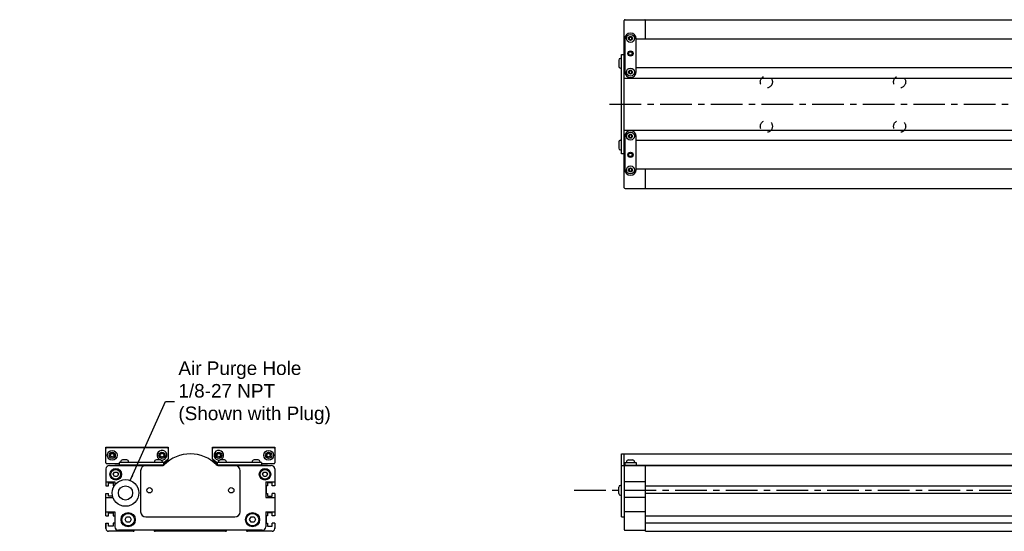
# Model space of a CAD drawing. Extents: x -4.5 to 45.4, y 2.1 to 24.3.
# Tile 1 of 4: x -4.5 to 17.3, y 12.9 to 24.3. Entities that reach past the tile are written whole.
import ezdxf

# ---------------------------------------------------------------- set-up
doc = ezdxf.new("R2010")
doc.units = 0
doc.header["$LTSCALE"] = 1.87
doc.header["$MEASUREMENT"] = 0
doc.linetypes.add('CENTER', pattern=[0.6, 0.375, -0.075, 0.075, -0.075])
doc.linetypes.add('HIDDEN', pattern=[0.2, 0.1, -0.1])
doc.layers.get('0').update_dxf_attribs({"linetype": 'CONTINUOUS'})
doc.dimstyles.get("Standard").update_dxf_attribs({"dimtxt": 0.18, "dimasz": 0.18, "dimexe": 0.18, "dimexo": 0.0625, "dimgap": 0.09, "dimtad": 0, "dimtih": 1, "dimtoh": 1, "dimdec": 4, "dimzin": 0, "dimtxsty": 'STANDARD', "dimcen": 0.09, "dimazin": 3, "dimtfac": 1, "dimtdec": 4, "dimtofl": 0, "dimtmove": 0, "dimatfit": 3, "dimtolj": 1, "dimtzin": 0})

msp = doc.modelspace()

# ---------------------------------------------------------------- linework, layer by layer
for p, q in [((8.904, 20.538), (8.904, 24.238)), ((8.923, 24.258), (9.356, 24.258)), ((9.376, 23.825), (9.376, 24.258)), ((9.376, 24.258), (34.415, 24.258)), ((8.914, 23.835), (8.914, 23.107)), ((9.024, 23.874), (9.007, 23.845)), ((9.007, 23.845), (9.024, 23.815)), ((9.059, 23.874), (9.024, 23.874)), ((9.024, 23.815), (9.059, 23.815)), ((9.042, 23.963), (9.041, 23.963)), ((9.076, 23.845), (9.059, 23.874)), ((9.059, 23.815), (9.076, 23.845)), ((9.169, 23.107), (9.169, 23.835)), ((18.529, 23.825), (9.169, 23.825)), ((8.904, 23.705), (8.914, 23.71)), ((8.78, 23.363), (8.78, 23.225)), ((8.821, 23.402), (8.845, 23.402)), ((8.845, 21.286), (8.845, 23.49)), ((8.845, 23.49), (8.904, 23.49)), ((8.821, 23.185), (8.845, 23.185)), ((8.914, 23.311), (8.904, 23.316)), ((8.908, 23.313), (8.904, 23.313)), ((8.914, 23.195), (8.904, 23.195)), ((18.529, 23.195), (9.169, 23.195)), ((8.904, 22.961), (18.464, 22.961)), ((9.024, 23.126), (9.007, 23.097)), ((9.007, 23.097), (9.024, 23.067)), ((9.059, 23.126), (9.024, 23.126)), ((9.024, 23.067), (9.059, 23.067)), ((9.041, 22.979), (9.042, 22.979)), ((9.076, 23.097), (9.059, 23.126)), ((9.059, 23.067), (9.076, 23.097)), ((8.904, 21.815), (18.464, 21.815)), ((8.914, 21.67), (8.914, 20.941)), ((9.024, 21.709), (9.007, 21.679)), ((9.007, 21.679), (9.024, 21.65)), ((9.059, 21.709), (9.024, 21.709)), ((9.024, 21.65), (9.059, 21.65)), ((9.042, 21.798), (9.041, 21.798)), ((9.076, 21.679), (9.059, 21.709)), ((9.059, 21.65), (9.076, 21.679)), ((9.169, 20.941), (9.169, 21.67)), ((8.78, 21.551), (8.78, 21.414)), ((8.821, 21.591), (8.845, 21.591)), ((8.914, 21.581), (8.904, 21.581)), ((8.904, 21.461), (8.914, 21.466)), ((8.908, 21.463), (8.904, 21.463)), ((18.529, 21.581), (9.169, 21.581)), ((8.821, 21.374), (8.845, 21.374)), ((8.904, 21.286), (8.845, 21.286)), ((8.914, 21.066), (8.904, 21.071)), ((9.024, 20.961), (9.007, 20.931)), ((9.059, 20.961), (9.024, 20.961)), ((9.076, 20.931), (9.059, 20.961)), ((18.529, 20.951), (9.169, 20.951)), ((9.376, 20.518), (9.376, 20.951)), ((9.007, 20.931), (9.024, 20.902)), ((9.024, 20.902), (9.059, 20.902)), ((9.041, 20.813), (9.042, 20.813)), ((9.059, 20.902), (9.076, 20.931)), ((8.923, 20.518), (9.356, 20.518)), ((9.376, 20.518), (34.415, 20.518)), ((-2.582, 14.791), (-1.204, 14.791)), ((-2.582, 14.446), (-2.582, 14.791)), ((-2.562, 14.781), (-1.224, 14.781)), ((-2.483, 14.636), (-2.444, 14.659)), ((-2.483, 14.591), (-2.483, 14.636)), ((-2.444, 14.659), (-2.405, 14.636)), ((-2.405, 14.636), (-2.405, 14.591)), ((-1.381, 14.636), (-1.342, 14.659)), ((-1.381, 14.591), (-1.381, 14.636)), ((-1.342, 14.659), (-1.302, 14.636)), ((-1.302, 14.636), (-1.302, 14.591)), ((-1.204, 14.791), (-1.204, 14.534)), ((-0.22, 14.791), (1.158, 14.791)), ((-0.22, 14.534), (-0.22, 14.791)), ((-0.2, 14.781), (1.139, 14.781)), ((-0.121, 14.636), (-0.082, 14.659)), ((-0.121, 14.591), (-0.121, 14.636)), ((-0.082, 14.659), (-0.042, 14.636)), ((-0.042, 14.636), (-0.042, 14.591)), ((0.981, 14.636), (1.021, 14.659)), ((0.981, 14.591), (0.981, 14.636)), ((1.021, 14.659), (1.06, 14.636)), ((1.06, 14.636), (1.06, 14.591)), ((1.158, 14.791), (1.158, 14.446)), ((8.845, 13.245), (8.845, 14.643)), ((8.845, 14.643), (18.464, 14.643)), ((8.904, 14.375), (8.904, 14.643)), ((-2.287, 14.426), (-2.562, 14.426)), ((-2.444, 14.568), (-2.483, 14.591)), ((-2.405, 14.591), (-2.444, 14.568)), ((-2.385, 14.426), (-2.385, 14.417)), ((-2.37, 14.417), (-2.385, 14.417)), ((-2.37, 14.426), (-2.37, 14.412)), ((-2.287, 14.412), (-2.37, 14.412)), ((-1.302, 14.451), (-2.287, 14.451)), ((-2.287, 14.451), (-2.287, 14.392)), ((-2.257, 14.467), (-2.257, 14.451)), ((-2.123, 14.51), (-2.214, 14.51)), ((-2.08, 14.467), (-2.08, 14.451)), ((-1.509, 14.467), (-1.509, 14.451)), ((-1.375, 14.51), (-1.466, 14.51)), ((-1.342, 14.568), (-1.381, 14.591)), ((-1.302, 14.591), (-1.342, 14.568)), ((-1.332, 14.467), (-1.332, 14.451)), ((-1.211, 14.519), (-1.302, 14.442)), ((-1.302, 14.451), (-1.302, 14.393)), ((-1.297, 14.412), (-1.302, 14.412)), ((-1.3, 14.444), (-1.3, 14.412)), ((-1.298, 14.436), (-1.218, 14.503)), ((-1.297, 14.412), (-1.297, 14.436)), ((-0.121, 14.442), (-0.213, 14.519)), ((-0.206, 14.503), (-0.126, 14.437)), ((-0.126, 14.446), (-0.126, 14.412)), ((-0.126, 14.412), (-0.121, 14.412)), ((-0.082, 14.568), (-0.121, 14.591)), ((0.863, 14.451), (-0.121, 14.451)), ((-0.121, 14.451), (-0.121, 14.393)), ((-0.092, 14.467), (-0.092, 14.451)), ((-0.042, 14.591), (-0.082, 14.568)), ((0.042, 14.51), (-0.048, 14.51)), ((0.085, 14.467), (0.085, 14.451)), ((0.656, 14.467), (0.656, 14.451)), ((0.79, 14.51), (0.7, 14.51)), ((0.834, 14.467), (0.834, 14.451)), ((0.863, 14.451), (0.863, 14.392)), ((1.139, 14.426), (0.863, 14.426)), ((0.947, 14.412), (0.863, 14.412)), ((0.944, 14.426), (0.944, 14.412)), ((0.947, 14.412), (0.947, 14.418)), ((0.961, 14.419), (0.961, 14.417)), ((1.021, 14.568), (0.981, 14.591)), ((1.06, 14.591), (1.021, 14.568)), ((1.054, 14.423), (1.045, 14.422)), ((8.914, 14.451), (8.914, 14.392)), ((8.914, 14.451), (9.169, 14.451)), ((8.953, 14.467), (8.953, 14.451)), ((8.996, 14.51), (9.087, 14.51)), ((9.13, 14.467), (9.13, 14.451)), ((9.169, 14.451), (9.169, 14.392)), ((-2.582, 14.308), (-2.582, 13.933)), ((-2.503, 14.387), (-1.318, 14.387)), ((-2.422, 14.19), (-2.394, 14.239)), ((-2.394, 14.141), (-2.422, 14.19)), ((-2.394, 14.239), (-2.337, 14.239)), ((-2.337, 14.239), (-2.308, 14.19)), ((-2.308, 14.19), (-2.337, 14.141)), ((-1.304, 14.392), (-2.287, 14.392)), ((-2.218, 14.392), (-2.218, 14.387)), ((-2.119, 14.392), (-2.119, 14.387)), ((-2.028, 14.387), (-2.028, 14.392)), ((-1.639, 14.387), (-1.639, 14.392)), ((-1.519, 14.387), (-1.519, 14.392)), ((-1.47, 14.392), (-1.47, 14.387)), ((-1.371, 14.392), (-1.371, 14.387)), ((0.863, 14.392), (-0.12, 14.392)), ((-0.105, 14.387), (1.08, 14.387)), ((-0.052, 14.392), (-0.052, 14.387)), ((0.046, 14.392), (0.046, 14.387)), ((0.095, 14.387), (0.095, 14.392)), ((0.216, 14.387), (0.216, 14.392)), ((0.605, 14.387), (0.605, 14.392)), ((0.696, 14.392), (0.696, 14.387)), ((0.794, 14.392), (0.794, 14.387)), ((0.885, 14.19), (0.913, 14.239)), ((0.913, 14.141), (0.885, 14.19)), ((0.913, 14.239), (0.97, 14.239)), ((0.97, 14.239), (0.999, 14.19)), ((0.999, 14.19), (0.97, 14.141)), ((1.158, 14.308), (1.158, 13.933)), ((8.845, 14.387), (35.379, 14.387)), ((8.904, 14.392), (18.897, 14.392)), ((8.904, 14.367), (8.904, 12.97)), ((8.992, 14.392), (8.992, 14.387)), ((9.091, 14.392), (9.091, 14.387)), ((9.14, 14.387), (9.14, 14.392)), ((9.376, 12.928), (9.376, 14.387)), ((-2.582, 14.021), (-2.385, 14.021)), ((-2.337, 14.141), (-2.394, 14.141)), ((-2.385, 14.021), (-2.385, 13.954)), ((0.97, 14.141), (0.913, 14.141)), ((0.961, 14.021), (0.961, 13.678)), ((0.961, 14.021), (1.158, 14.021)), ((9.376, 14.021), (8.904, 14.021)), ((-2.582, 13.27), (-2.582, 13.768)), ((1.158, 13.768), (1.158, 13.27)), ((8.78, 13.767), (8.78, 13.905)), ((8.821, 13.944), (8.845, 13.944)), ((9.376, 13.932), (34.415, 13.932)), ((34.415, 13.767), (9.376, 13.767)), ((-2.582, 13.678), (-2.427, 13.678)), ((0.961, 13.678), (1.158, 13.678)), ((8.821, 13.728), (8.845, 13.728)), ((9.376, 13.678), (8.904, 13.678)), ((-2.582, 13.359), (-2.385, 13.359)), ((-2.385, 13.359), (-2.385, 13.029)), ((0.961, 13.359), (1.158, 13.359)), ((0.961, 13.359), (0.961, 13.029)), ((9.376, 13.359), (8.904, 13.359)), ((-2.582, 12.987), (-2.582, 13.105)), ((-2.582, 13.105), (-2.582, 12.987)), ((-2.158, 13.186), (-2.124, 13.245)), ((-2.124, 13.127), (-2.158, 13.186)), ((-2.124, 13.245), (-2.056, 13.245)), ((-2.056, 13.127), (-2.124, 13.127)), ((-2.056, 13.245), (-2.022, 13.186)), ((-2.022, 13.186), (-2.056, 13.127)), ((0.598, 13.186), (0.632, 13.245)), ((0.632, 13.127), (0.598, 13.186)), ((0.632, 13.245), (0.7, 13.245)), ((0.7, 13.127), (0.632, 13.127)), ((0.7, 13.245), (0.734, 13.186)), ((0.734, 13.186), (0.7, 13.127)), ((1.158, 13.105), (1.158, 12.987)), ((8.845, 13.245), (8.904, 13.245)), ((9.376, 13.271), (34.415, 13.271)), ((34.415, 13.105), (9.376, 13.105)), ((-2.582, 12.987), (-2.582, 13.002)), ((-2.582, 12.987), (-2.582, 13.002)), ((-1.98, 12.928), (-2.523, 12.928)), ((0.883, 12.95), (-2.306, 12.95)), ((-1.966, 12.934), (-1.95, 12.95)), ((-1.521, 12.95), (-1.505, 12.934)), ((0.067, 12.928), (-1.491, 12.928)), ((0.081, 12.934), (0.097, 12.95)), ((0.526, 12.95), (0.542, 12.934)), ((1.099, 12.928), (0.556, 12.928)), ((1.158, 12.987), (1.158, 13.002)), ((8.923, 12.95), (9.356, 12.95)), ((9.376, 12.928), (34.415, 12.928))]:
    msp.add_line(p, q)
at = {"color": 2, "linetype": 'CENTER'}
for p, q in [((8.578, 22.388), (36.32, 22.388)), ((7.791, 13.836), (37.707, 13.836))]:
    msp.add_line(p, q, dxfattribs=at)
at = {"color": 7, "linetype": 'CONTINUOUS'}
for p, q in [((-1.814, 14.269), (-1.814, 13.363)), ((0.391, 13.363), (0.391, 14.269)), ((-2.523, 13.933), (-2.523, 13.998)), ((-2.523, 13.998), (-2.42, 13.998)), ((-2.42, 13.998), (-2.42, 13.933)), ((1.099, 13.998), (0.997, 13.998)), ((0.997, 13.998), (0.997, 13.933)), ((1.099, 13.933), (1.099, 13.998)), ((-2.582, 13.933), (-2.523, 13.933)), ((-2.582, 13.768), (-2.523, 13.768)), ((-2.523, 13.703), (-2.523, 13.768)), ((-2.42, 13.933), (-2.399, 13.933)), ((0.997, 13.933), (0.965, 13.933)), ((0.965, 13.933), (0.965, 13.768)), ((0.965, 13.768), (0.997, 13.768)), ((0.997, 13.768), (0.997, 13.703)), ((1.158, 13.933), (1.099, 13.933)), ((1.099, 13.703), (1.099, 13.768)), ((1.158, 13.768), (1.099, 13.768)), ((-2.435, 13.703), (-2.523, 13.703)), ((0.997, 13.703), (1.099, 13.703)), ((-2.523, 13.27), (-2.523, 13.335)), ((-2.523, 13.335), (-2.42, 13.335)), ((-2.42, 13.335), (-2.42, 13.27)), ((1.099, 13.335), (0.997, 13.335)), ((0.997, 13.335), (0.997, 13.27)), ((1.099, 13.27), (1.099, 13.335)), ((-2.582, 13.27), (-2.523, 13.27)), ((-2.582, 13.105), (-2.523, 13.105)), ((-2.523, 13.04), (-2.523, 13.105)), ((-2.42, 13.27), (-2.389, 13.27)), ((-2.389, 13.105), (-2.42, 13.105)), ((-2.42, 13.105), (-2.42, 13.04)), ((-2.389, 13.27), (-2.389, 13.105)), ((-1.696, 13.245), (0.272, 13.245)), ((0.965, 13.27), (0.965, 13.105)), ((0.997, 13.27), (0.965, 13.27)), ((0.965, 13.105), (0.997, 13.105)), ((0.997, 13.105), (0.997, 13.04)), ((1.158, 13.27), (1.099, 13.27)), ((1.099, 13.04), (1.099, 13.105)), ((1.158, 13.105), (1.099, 13.105)), ((-2.42, 13.04), (-2.523, 13.04)), ((0.997, 13.04), (1.099, 13.04))]:
    msp.add_line(p, q, dxfattribs=at)
for points in [[(1.03, 14.426), (1.03, 14.426), (1.027, 14.425), (1.022, 14.424), (1.015, 14.423), (1.006, 14.422), (0.995, 14.421), (0.982, 14.42), (0.968, 14.419), (0.954, 14.418), (0.944, 14.418)], [(1.045, 14.422), (1.034, 14.421), (1.022, 14.42), (1.008, 14.419), (0.993, 14.418), (0.977, 14.417), (0.961, 14.417)], [(1.07, 14.426), (1.069, 14.426), (1.066, 14.425), (1.061, 14.424), (1.054, 14.423)]]:
    msp.add_lwpolyline(points)
for centre, radius in [((9.041, 23.845), 0.0886), ((9.041, 23.845), 0.0443), ((9.041, 23.51), 0.0591), ((9.041, 23.51), 0.0492), ((9.041, 23.51), 0.0374), ((9.041, 23.097), 0.0886), ((9.041, 23.097), 0.0443), ((9.041, 21.679), 0.0886), ((9.041, 21.679), 0.0443), ((9.041, 21.266), 0.0591), ((9.041, 21.266), 0.0492), ((9.041, 21.266), 0.0374), ((9.041, 20.931), 0.0886), ((9.041, 20.931), 0.0443), ((-2.444, 14.613), 0.108), ((-2.444, 14.613), 0.0689), ((-1.342, 14.613), 0.0689), ((-0.082, 14.613), 0.0689), ((1.021, 14.613), 0.108), ((1.021, 14.613), 0.0689), ((-2.365, 14.19), 0.128), ((-2.365, 14.19), 0.108), ((0.942, 14.19), 0.128), ((0.942, 14.19), 0.108), ((-2.09, 13.186), 0.157), ((-2.09, 13.186), 0.138), ((0.666, 13.186), 0.157), ((0.666, 13.186), 0.138)]:
    msp.add_circle(centre, radius)
at = {"color": 4, "linetype": 'HIDDEN'}
for centre in [(12.053, 22.88), (15.006, 22.88), (12.053, 21.896), (15.006, 21.896)]:
    msp.add_circle(centre, 0.134, dxfattribs=at)
at = {"color": 7, "linetype": 'CONTINUOUS'}
for centre, radius in [((-2.149, 13.777), 0.295), ((-2.149, 13.777), 0.157), ((-1.617, 13.836), 0.0591), ((0.194, 13.836), 0.0591)]:
    msp.add_circle(centre, radius, dxfattribs=at)
for centre, radius, start, end in [((8.923, 24.238), 0.0197, 90, 180), ((9.356, 24.238), 0.0197, 22.5, 90), ((9.041, 23.835), 0.128, 90, 180), ((9.042, 23.835), 0.128, 0, 90), ((8.821, 23.36), 0.0414, 90, 177.2056), ((8.821, 23.227), 0.0414, 182.7944, 270), ((9.041, 23.107), 0.128, 180, 270), ((9.042, 23.107), 0.128, 270, 0), ((9.041, 21.67), 0.128, 90, 180), ((9.042, 21.67), 0.128, 0, 90), ((8.821, 21.549), 0.0414, 90, 177.2056), ((8.821, 21.416), 0.0414, 182.7944, 270), ((9.041, 20.941), 0.128, 180, 270), ((9.042, 20.941), 0.128, 270, 0), ((8.923, 20.538), 0.0197, 180, 270), ((9.356, 20.538), 0.0197, 270, 337.5), ((-2.562, 14.761), 0.0197, 90, 180), ((-1.342, 14.613), 0.108, 260.818, 252.033), ((-0.712, 13.836), 0.807, 44.2407, 135.7593), ((-1.224, 14.761), 0.0197, 0, 90), ((-0.2, 14.761), 0.0197, 90, 180), ((-0.082, 14.613), 0.108, 287.967, 279.182), ((1.139, 14.761), 0.0197, 0, 90), ((-2.562, 14.446), 0.0197, 180, 270), ((-2.214, 14.467), 0.0433, 90, 180), ((-2.123, 14.467), 0.0433, 0, 90), ((-1.466, 14.467), 0.0433, 90, 180), ((-1.375, 14.467), 0.0433, 0, 90), ((-1.326, 14.446), 0.0591, 270, 315.1572), ((-1.324, 14.466), 0.0394, 306.5672, 310), ((-1.243, 14.533), 0.0394, 310, 0), ((-1.224, 14.534), 0.0197, 310, 0), ((-0.2, 14.534), 0.0197, 180, 230), ((-0.18, 14.533), 0.0394, 180, 230), ((-0.097, 14.446), 0.0591, 224.8428, 270), ((-0.048, 14.467), 0.0433, 90, 180), ((0.042, 14.467), 0.0433, 0, 90), ((0.7, 14.467), 0.0433, 90, 180), ((0.79, 14.467), 0.0433, 0, 90), ((1.139, 14.446), 0.0197, 270, 0), ((8.996, 14.467), 0.0433, 90, 180), ((9.087, 14.467), 0.0433, 0, 90), ((-2.503, 14.308), 0.0787, 90, 180), ((-1.318, 14.426), 0.0394, 270, 315.7593), ((-0.105, 14.426), 0.0394, 224.2407, 270), ((1.08, 14.308), 0.0787, 0, 90), ((1.099, 14.315), 0.0591, 0, 43.6893), ((1.099, 14.315), 0.0591, 0, 43.6893), ((8.923, 14.367), 0.0197, 90, 180), ((9.356, 14.367), 0.0197, 22.5, 90), ((8.821, 13.903), 0.0414, 90, 177.2056), ((8.821, 13.769), 0.0414, 182.7944, 270), ((-2.523, 12.987), 0.0591, 180, 270), ((-2.306, 13.029), 0.0787, 180, 270), ((-1.98, 12.948), 0.0197, 270, 315), ((-1.491, 12.948), 0.0197, 225, 270), ((0.067, 12.948), 0.0197, 270, 315), ((0.556, 12.948), 0.0197, 225, 270), ((0.883, 13.029), 0.0787, 270, 0), ((1.099, 12.987), 0.0591, 270, 0), ((8.923, 12.97), 0.0197, 180, 270), ((9.356, 12.97), 0.0197, 270, 0)]:
    msp.add_arc(centre, radius, start, end)
for centre, start, end in [((-1.696, 14.269), 90, 180), ((0.272, 14.269), 0, 90), ((-1.696, 13.363), 180, 270), ((0.272, 13.363), 270, 0)]:
    msp.add_arc(centre, 0.118, start, end, dxfattribs=at)

# ---------------------------------------------------------------- texts
at = {"insert": (-0.977, 15.995), "char_height": 0.3, "attachment_point": 4}
msp.add_mtext('{\\fArial|b0|i0|c0|p34;Air Purge Hole\\P1/8-27 NPT\\P(Shown with Plug)}', dxfattribs=at)

# ---------------------------------------------------------------- leaders
at = {"annotation_type": 0, "has_hookline": 1, "hookline_direction": 1, "text_width": 3.337}
msp.add_leader([(-2.045, 14.053), (-1.265, 15.803), (-1.067, 15.803)], dimstyle='STANDARD', override={"dimtxt": 0.384208, "dimasz": 0.125, "dimexe": 0.612, "dimexo": 0.2125, "dimgap": 0.09, "dimtad": 0, "dimtxsty": 'STANDARD', "dimcen": 0.306, "dimtmove": 0}, dxfattribs=at)

doc.saveas('drawing.dxf')
